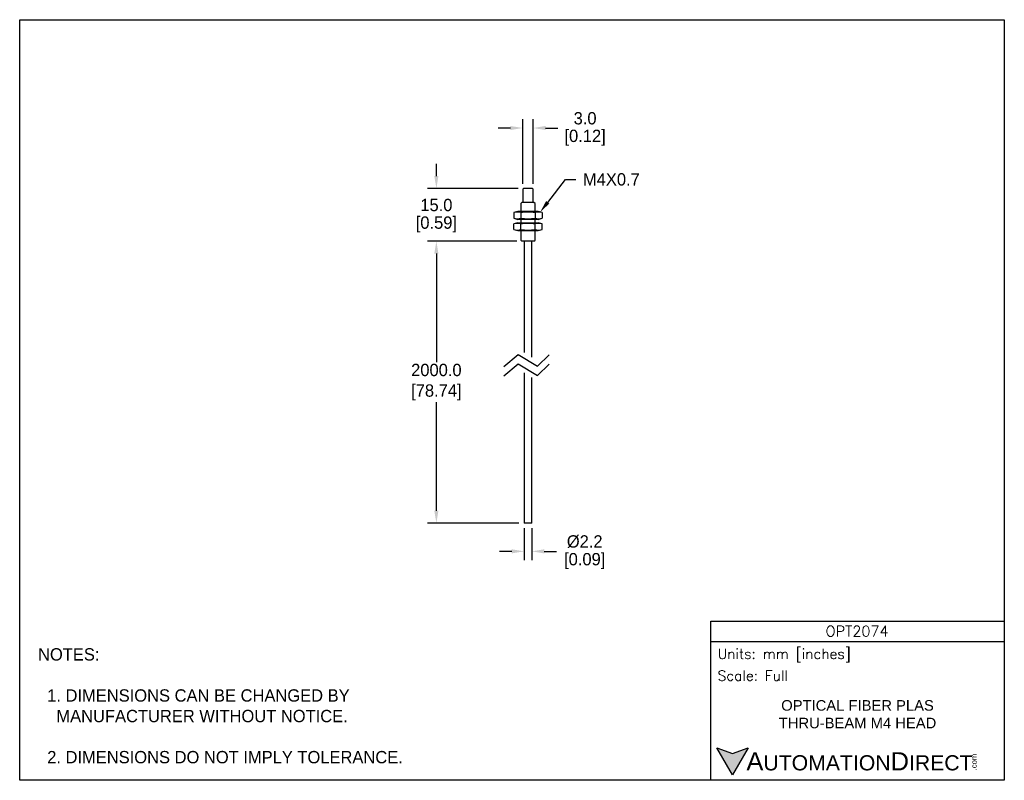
# Model space of a CAD drawing. Header units: inches. Extents: x 0 to 279, y 0 to 216.
import ezdxf
from ezdxf import colors
from ezdxf.entities.mleader import LeaderData, LeaderLine
from ezdxf.math import Vec2, Vec3

# ---------------------------------------------------------------- set-up
doc = ezdxf.new("R2010")
doc.units = ezdxf.units.IN
doc.header["$LTSCALE"] = 10
doc.header["$MEASUREMENT"] = 0
doc.layers.add('DIMENSIONS', color=140, linetype='Continuous')
doc.layers.add('TEXT', color=140, linetype='Continuous')
doc.styles.add('ROMANS', font='romans.shx')
doc.styles.add('型式1', font='txt')
doc.dimstyles.get("Standard").update_dxf_attribs({"dimtxt": 3.5, "dimasz": 3.5, "dimexe": 2.5, "dimexo": 1.5, "dimgap": 1, "dimtad": 0, "dimtih": 1, "dimtoh": 1, "dimdec": 1, "dimzin": 0, "dimdsep": 46, "dimtxsty": 'Standard', "dimcen": 0, "dimadec": 0, "dimazin": 0, "dimtfac": 1, "dimtdec": 1, "dimtofl": 0, "dimtmove": 0, "dimatfit": 3, "dimfxl": 1, "dimtolj": 1, "dimtzin": 0, "dimarcsym": 0})

# ---------------------------------------------------------------- blocks, each defined once
blk = doc.blocks.new('*D12')
at = {"layer": 'DEFPOINTS', "color": 0, "transparency": 16777216}
for p in [(143.13, 73.03), (145.33, 73.03), (145.33, 64.99)]:
    blk.add_point(p, dxfattribs=at)
at = {"layer": 'DIMENSIONS', "color": 0, "lineweight": -2, "transparency": 16777216}
for p, q in [((143.13, 71.53), (143.13, 62.49)), ((145.33, 71.53), (145.33, 62.49)), ((139.63, 64.99), (136.13, 64.99)), ((148.83, 64.99), (152.33, 64.99))]:
    blk.add_line(p, q, dxfattribs=at)
at = {"layer": 'DIMENSIONS', "color": 0, "transparency": 16777216}
for points in [[(139.63, 65.57), (139.63, 64.41), (143.13, 64.99)], [(148.83, 65.57), (148.83, 64.41), (145.33, 64.99)]]:
    blk.add_solid(points, dxfattribs=at)
at = {"layer": 'DIMENSIONS', "color": 0, "transparency": 16777216, "char_height": 3.5, "attachment_point": 5}
for s, insert in [('\\A1;%%C2.2', (160.33, 67.74)), ('\\A1;[0.09]', (160.33, 62.24))]:
    blk.add_mtext(s, dxfattribs=dict(at, insert=insert))
blk = doc.blocks.new('*D14')
at = {"layer": 'DEFPOINTS', "color": 0, "transparency": 16777216}
for p in [(145.73, 185.15), (142.73, 167.83), (145.73, 167.83)]:
    blk.add_point(p, dxfattribs=at)
at = {"layer": 'DIMENSIONS', "color": 0, "lineweight": -2, "transparency": 16777216}
for p, q in [((142.73, 169.33), (142.73, 187.65)), ((145.73, 169.33), (145.73, 187.65)), ((139.23, 185.15), (135.73, 185.15)), ((149.23, 185.15), (152.73, 185.15))]:
    blk.add_line(p, q, dxfattribs=at)
at = {"layer": 'DIMENSIONS', "color": 0, "transparency": 16777216}
for points in [[(139.23, 185.73), (139.23, 184.57), (142.73, 185.15)], [(149.23, 185.73), (149.23, 184.57), (145.73, 185.15)]]:
    blk.add_solid(points, dxfattribs=at)
at = {"layer": 'DIMENSIONS', "color": 0, "transparency": 16777216, "char_height": 3.5, "attachment_point": 5}
for s, insert in [('\\A1;3.0', (160.44, 187.9)), ('\\A1;[0.12]', (160.44, 182.4))]:
    blk.add_mtext(s, dxfattribs=dict(at, insert=insert))
blk = doc.blocks.new('*D15')
at = {"layer": 'DEFPOINTS', "color": 0, "transparency": 16777216}
for p in [(142.93, 168.03), (118.24, 153.03), (142.53, 153.03)]:
    blk.add_point(p, dxfattribs=at)
at = {"layer": 'DIMENSIONS', "color": 0, "lineweight": -2, "transparency": 16777216}
for p, q in [((118.24, 171.53), (118.24, 175.03)), ((141.43, 168.03), (115.74, 168.03)), ((141.03, 153.03), (115.74, 153.03)), ((118.24, 149.53), (118.24, 146.03))]:
    blk.add_line(p, q, dxfattribs=at)
at = {"layer": 'DIMENSIONS', "color": 0, "transparency": 16777216}
for points in [[(117.65, 171.53), (118.82, 171.53), (118.24, 168.03)], [(117.65, 149.53), (118.82, 149.53), (118.24, 153.03)]]:
    blk.add_solid(points, dxfattribs=at)
at = {"layer": 'DIMENSIONS', "color": 0, "transparency": 16777216, "char_height": 3.5, "attachment_point": 5}
for s, insert in [('\\A1;15.0', (118.24, 163.28)), ('\\A1;[0.59]', (118.24, 157.78))]:
    blk.add_mtext(s, dxfattribs=dict(at, insert=insert))
blk = doc.blocks.new('*D16')
at = {"layer": 'DEFPOINTS', "color": 0, "transparency": 16777216}
for p in [(142.53, 153.03), (118.24, 73.03), (143.13, 73.03)]:
    blk.add_point(p, dxfattribs=at)
at = {"layer": 'DIMENSIONS', "color": 0, "lineweight": -2, "transparency": 16777216}
for p, q in [((141.03, 153.03), (115.74, 153.03)), ((118.24, 149.53), (118.24, 118.7)), ((118.24, 76.53), (118.24, 107.37)), ((141.63, 73.03), (115.74, 73.03))]:
    blk.add_line(p, q, dxfattribs=at)
at = {"layer": 'DIMENSIONS', "color": 0, "transparency": 16777216}
for points in [[(117.65, 149.53), (118.82, 149.53), (118.24, 153.03)], [(117.65, 76.53), (118.82, 76.53), (118.24, 73.03)]]:
    blk.add_solid(points, dxfattribs=at)
at = {"layer": 'DIMENSIONS', "color": 0, "transparency": 16777216, "insert": (118.24, 113.03), "char_height": 3.5, "attachment_point": 5}
blk.add_mtext('\\A1;2000.0\\P[78.74]', dxfattribs=at)

msp = doc.modelspace()

# ---------------------------------------------------------------- hatches: boundary and pattern name
at = {"layer": 'TEXT'}
msp.add_hatch(color=256, dxfattribs=at).paths.add_polyline_path([(206.74, 9.21), (202.31, 7.59), (197.87, 9.21), (202.31, 1.53)])

# ---------------------------------------------------------------- linework, layer by layer
for p, q in [((142.93, 168.03), (142.73, 167.83)), ((142.73, 167.83), (142.73, 164.03)), ((145.53, 168.03), (142.93, 168.03)), ((145.73, 167.83), (145.53, 168.03)), ((145.73, 164.03), (145.73, 167.83)), ((142.53, 164.03), (142.23, 163.73)), ((142.23, 163.73), (142.23, 161.43)), ((145.93, 164.03), (142.53, 164.03)), ((146.23, 163.73), (145.93, 164.03)), ((146.23, 161.43), (146.23, 163.73)), ((141.33, 161.43), (140.19, 161.13)), ((140.19, 161.13), (140.19, 159.54)), ((140.19, 159.54), (141.33, 159.23)), ((147.13, 161.43), (141.33, 161.43)), ((142.21, 161.13), (142.21, 159.54)), ((146.25, 161.13), (146.25, 159.54)), ((148.27, 161.13), (147.13, 161.43)), ((147.13, 159.23), (148.27, 159.54)), ((148.27, 161.13), (148.27, 159.54)), ((141.33, 158.23), (140.19, 157.93)), ((140.19, 156.34), (140.19, 157.93)), ((147.13, 159.23), (141.33, 159.23)), ((141.33, 158.23), (147.13, 158.23)), ((142.21, 156.34), (142.21, 157.93)), ((142.23, 159.23), (142.23, 158.23)), ((146.23, 158.23), (146.23, 159.23)), ((146.25, 156.34), (146.25, 157.93)), ((148.27, 157.93), (147.13, 158.23)), ((148.27, 156.34), (148.27, 157.93)), ((140.19, 156.34), (141.33, 156.03)), ((141.33, 156.03), (147.13, 156.03)), ((142.23, 156.03), (142.23, 153.33)), ((146.23, 153.33), (146.23, 156.03)), ((147.13, 156.03), (148.27, 156.34)), ((142.23, 153.33), (142.53, 153.03)), ((145.93, 153.03), (142.53, 153.03)), ((143.13, 153.03), (143.13, 121.41)), ((145.33, 120.09), (145.33, 153.03)), ((145.93, 153.03), (146.23, 153.33)), ((143.13, 115.7), (143.13, 73.03)), ((145.33, 73.03), (145.33, 114.38)), ((145.33, 73.03), (143.13, 73.03))]:
    msp.add_line(p, q)
for centre, radius, start, end in [((141.2, 157.68), 3.59, 73.6571, 106.3429), ((141.2, 162.98), 3.59, 253.6571, 286.3429), ((144.23, 147.13), 14.15, 81.7868, 98.2132), ((144.23, 173.54), 14.15, 261.7868, 278.2132), ((147.26, 157.68), 3.59, 73.6571, 106.3429), ((147.26, 162.98), 3.59, 253.6571, 286.3429), ((141.2, 154.48), 3.59, 73.6571, 106.3429), ((144.23, 143.93), 14.15, 81.7868, 98.2132), ((147.26, 154.48), 3.59, 73.6571, 106.3429), ((141.2, 159.78), 3.59, 253.6571, 286.3429), ((144.23, 170.34), 14.15, 261.7868, 278.2132), ((147.26, 159.78), 3.59, 253.6571, 286.3429)]:
    msp.add_arc(centre, radius, start, end)
at = {"layer": 'DEFPOINTS'}
msp.add_lwpolyline([(0, 215.9), (279.4, 215.9), (279.4, 0), (0, 0)], close=True, dxfattribs=at)
at = {"layer": 'DIMENSIONS'}
for points in [[(137.37, 117.49), (141.49, 120.88), (146.97, 117.57), (150.2, 120.8)], [(137.37, 114.83), (141.49, 118.22), (146.97, 114.91), (150.2, 118.14)]]:
    msp.add_lwpolyline(points, dxfattribs=at)
at = {"layer": 'TEXT'}
msp.add_line((196.09, 39.42), (279.4, 39.42), dxfattribs=at)
for points in [[(196.09, 0), (196.09, 45.17), (279.4, 45.17), (279.4, 0)], [(206.74, 9.21), (202.31, 1.53), (197.87, 9.21), (202.31, 7.59)]]:
    msp.add_lwpolyline(points, close=True, dxfattribs=at)

# ---------------------------------------------------------------- texts
for s, insert, char_height, width, attachment_point, style in [('OPT2074', (237.62, 42.33), 3, 55.9017, 5, 'ROMANS'), (' Units: mm [inches]', (196.09, 35.43), 2.8712, 83.3079, 4, 'ROMANS'), (' Scale: Full', (196.09, 29.69), 2.8712, 83.3079, 4, 'ROMANS'), ('{\\fArial|b0|i0|c0|p34;     \\H1.2x;A\\H0.8333x;UTOMATION\\H1.2x;D\\H0.8333x;IRECT}', (197.87, 5.37), 4.3068, 72.9565, 4, '型式1')]:
    msp.add_mtext(s, dxfattribs=dict(at, insert=insert, char_height=char_height, width=width, attachment_point=attachment_point, style=style))
at = {"layer": 'TEXT', "insert": (5.21, 37.5), "char_height": 3.5, "attachment_point": 1}
msp.add_mtext_dynamic_manual_height_columns('NOTES:\\P\\P  1. DIMENSIONS CAN BE CHANGED BY      \\P    MANUFACTURER WITHOUT NOTICE.\\P\\P  2. DIMENSIONS DO NOT IMPLY TOLERANCE.', width=190.8823, gutter_width=1, heights=[0], dxfattribs=at)
at = {"layer": 'TEXT', "insert": (237.75, 18.74), "char_height": 3, "width": 66.5595, "attachment_point": 5}
msp.add_mtext('{\\fArial|b0|i0|c0|p34;OPTICAL FIBER PLAS THRU-BEAM M4 HEAD}', dxfattribs=at)
at = {"layer": 'TEXT', "insert": (270.01, 2.84), "char_height": 1.5505, "width": 4.5946, "attachment_point": 1, "rotation": 90, "style": '型式1'}
msp.add_mtext('{\\fArial|b0|i0|c0|p34;.com}', dxfattribs=at)

# ---------------------------------------------------------------- dimensions: what is measured, and where the dimension line sits
at = {"layer": 'DIMENSIONS'}
dim = msp.add_linear_dim(base=(145.73, 185.15), p1=(142.73, 167.83), p2=(145.73, 167.83), dimstyle='Standard', override={"dimpost": '\\X'}, dxfattribs=at)
dim.commit()
dim.dimension.update_dxf_attribs({"geometry": '*D14', "text_midpoint": (160.44, 185.15)})
dim = msp.add_linear_dim(base=(118.24, 153.03), p1=(142.93, 168.03), p2=(142.53, 153.03), angle=90, dimstyle='Standard', override={"dimpost": '\\X'}, dxfattribs=at)
dim.commit()
dim.dimension.update_dxf_attribs({"geometry": '*D15', "text_midpoint": (118.24, 160.53)})
dim = msp.add_linear_dim(base=(118.24, 73.03), p1=(142.53, 153.03), p2=(143.13, 73.03), angle=90, text='2000.0\\P[78.74]', dimstyle='Standard', override={"dimpost": '\\X'}, dxfattribs=at)
dim.commit()
dim.dimension.update_dxf_attribs({"geometry": '*D16', "text_midpoint": (118.24, 113.03)})
dim = msp.add_linear_dim(base=(145.33, 64.99), p1=(143.13, 73.03), p2=(145.33, 73.03), text='%%C<>', dimstyle='Standard', override={"dimpost": '\\X'}, dxfattribs=at)
dim.commit()
dim.dimension.update_dxf_attribs({"geometry": '*D12', "text_midpoint": (160.33, 64.99)})

# ---------------------------------------------------------------- leaders
at = {"layer": 'TEXT'}
ml = msp.add_multileader_mtext('Standard', dxfattribs=at)
ml.set_content('M4X0.7', color=256)
ml.set_leader_properties()
ml.build(insert=Vec2(0, 0))
ml.multileader.update_dxf_attribs({"text_left_attachment_type": 2, "text_right_attachment_type": 2, "dogleg_length": 3, "arrow_head_size": 3.5})
ctx = ml.context
ctx.base_point, ctx.char_height, ctx.arrow_head_size, ctx.plane_origin = Vec3(157.84, 170.58), 3.5, 3.5, Vec3(147.7, 161.28)
ctx.left_attachment, ctx.right_attachment = 2, 2
notes = []
notes.append((ctx, [(0, (1, 1, 0), (154.84, 170.58), (1, 0), 3, [(0, [(147.7, 161.28)], 0, [])])]))
ctx.mtext.insert, ctx.mtext.flow_direction = Vec3(159.84, 172.33), 5
for ctx, leaders in notes:
    for number, flags, end, landing, length, lines in leaders:
        leader = LeaderData()
        leader.index, (leader.has_last_leader_line, leader.has_dogleg_vector, leader.attachment_direction) = number, flags
        leader.last_leader_point, leader.dogleg_vector, leader.dogleg_length = Vec3(end), Vec3(landing), length
        for number, points, colour, breaks in lines:
            line = LeaderLine()
            line.index, line.vertices, line.color, line.breaks = number, Vec3.list(points), colors.encode_raw_color(colour), breaks
            leader.lines.append(line)
        ctx.leaders.append(leader)

doc.saveas('drawing.dxf')
